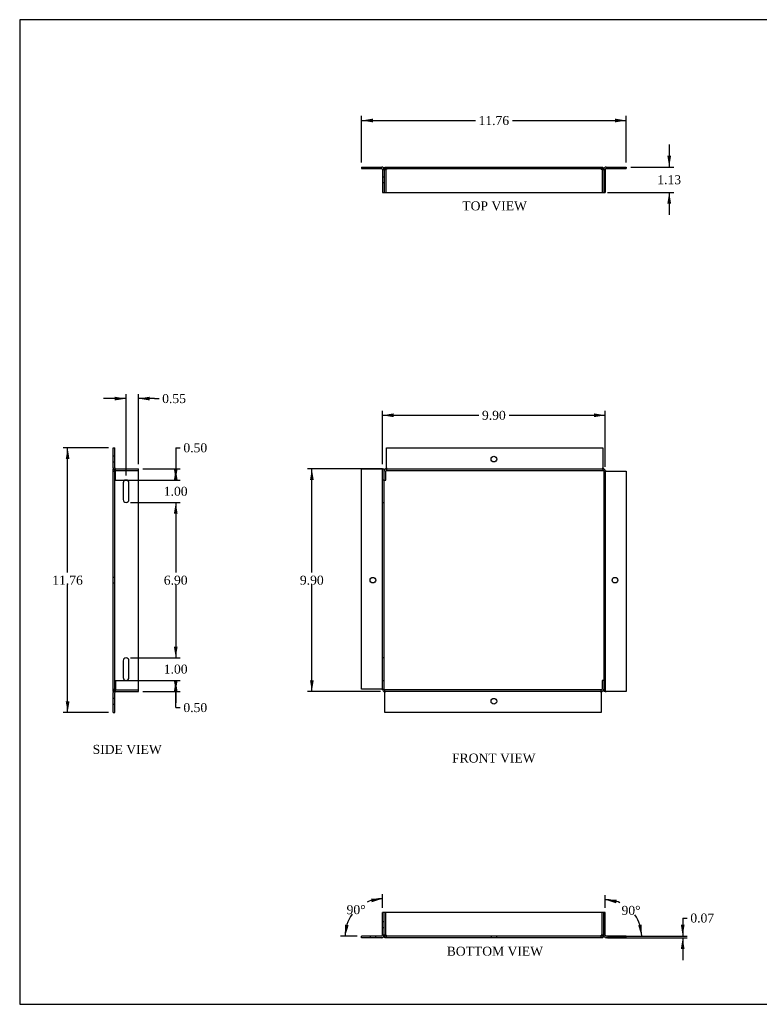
# Model space of a CAD drawing. Header units: inches. Extents: x 0.2 to 65.9, y -0.4 to 43.8.
# Tile 1 of 4: x 0.2 to 33, y 0.1 to 43.8. Entities that reach past the tile are written whole.
import ezdxf
from ezdxf.enums import TextEntityAlignment as Align
from ezdxf.lldxf.tags import DXFTag

# ---------------------------------------------------------------- set-up
doc = ezdxf.new("R2010")
doc.units = ezdxf.units.IN
doc.header["$MEASUREMENT"] = 0
doc.layers.add('COM55557-5', color=7, linetype='Continuous')
doc.layers.add('Default', color=7, linetype='Continuous')
doc.styles.add('SEACAD_Times_New_Roman', font='times.ttf')
tags = doc.linetypes.add('HIDDEN2', pattern=[0.1875, 0.125, -0.0625]).pattern_tags.tags
tags[6:7] = [DXFTag(74, 4), DXFTag(75, 0), DXFTag(340, '0'), DXFTag(46, 0.0), DXFTag(50, 0.0), DXFTag(44, 0.0), DXFTag(45, 0.0)]
tags[4:5] = [DXFTag(74, 4), DXFTag(75, 0), DXFTag(340, '0'), DXFTag(46, 0.0), DXFTag(50, 0.0), DXFTag(44, 0.0), DXFTag(45, 0.0)]
doc.dimstyles.new('HAMMOND_(STH_-_66x44)', dxfattribs={"dimtxt": 0.4, "dimasz": 0.5, "dimexe": 0.2, "dimexo": 0.2, "dimgap": 0.1, "dimtad": 0, "dimtih": 1, "dimtoh": 1, "dimzin": 0, "dimdsep": 46, "dimtxsty": 'SEACAD_Times_New_Roman', "dimblk1": '_SE_FILLED', "dimblk2": '_SE_FILLED', "dimsah": 1, "dimcen": 0.2, "dimadec": 0, "dimazin": 0, "dimtfac": 0.8, "dimtofl": 0, "dimtmove": 1, "dimatfit": 3, "dimfxl": 1, "dimtolj": 1, "dimtzin": 0, "dimarcsym": 0})

# ---------------------------------------------------------------- blocks, each defined once
blk = doc.blocks.new('SE')
at = {"layer": 'COM55557-5', "color": 7, "linetype": 'Continuous'}
for p, q in [((16.467, 23.926), (16.467, 24.818)), ((16.467, 24.818), (26.079, 24.818)), ((26.079, 24.818), (26.079, 23.926)), ((15.359, 23.89), (16.251, 23.89)), ((15.359, 14.098), (15.359, 23.89)), ((16.287, 23.89), (16.251, 23.89)), ((16.287, 14.098), (16.287, 23.89)), ((16.287, 23.89), (16.359, 23.89)), ((16.359, 14.098), (16.359, 23.89)), ((16.359, 23.39), (16.359, 23.782)), ((16.431, 23.39), (16.431, 23.782)), ((16.467, 23.926), (16.467, 23.89)), ((16.467, 23.89), (26.079, 23.89)), ((16.467, 23.818), (26.079, 23.818)), ((26.079, 23.89), (26.079, 23.926)), ((26.115, 23.782), (26.115, 13.99)), ((26.187, 23.782), (26.187, 13.99)), ((26.223, 23.782), (26.187, 23.782)), ((26.223, 23.782), (27.115, 23.782)), ((27.115, 23.782), (27.115, 13.99)), ((16.359, 23.39), (16.431, 23.39)), ((26.043, 14.49), (26.043, 14.098)), ((26.115, 14.49), (26.043, 14.49)), ((26.115, 14.49), (26.115, 14.098)), ((16.251, 14.098), (15.359, 14.098)), ((16.251, 14.098), (16.287, 14.098)), ((26.007, 14.062), (16.395, 14.062)), ((26.007, 13.99), (16.395, 13.99)), ((16.395, 13.99), (16.395, 13.954)), ((16.395, 13.062), (16.395, 13.954)), ((26.007, 13.954), (26.007, 13.99)), ((26.007, 13.954), (26.007, 13.062)), ((26.187, 13.99), (26.115, 13.99)), ((26.187, 13.99), (26.223, 13.99)), ((27.115, 13.99), (26.223, 13.99)), ((26.007, 13.062), (16.395, 13.062))]:
    blk.add_line(p, q, dxfattribs=at)
at = {"layer": 'COM55557-5', "color": 7, "linetype": 'HIDDEN2'}
for p, q in [((16.467, 23.89), (16.467, 23.818)), ((26.079, 23.89), (26.079, 23.818)), ((26.187, 23.782), (26.115, 23.782)), ((16.359, 23.39), (16.287, 23.39)), ((26.187, 23.39), (26.115, 23.39)), ((16.287, 22.39), (16.359, 22.39)), ((26.115, 22.39), (26.187, 22.39)), ((16.359, 15.49), (16.287, 15.49)), ((26.187, 15.49), (26.115, 15.49)), ((16.287, 14.49), (16.359, 14.49)), ((26.115, 14.49), (26.187, 14.49)), ((16.287, 14.098), (16.359, 14.098)), ((16.395, 13.99), (16.395, 14.062)), ((26.007, 13.99), (26.007, 14.062))]:
    blk.add_line(p, q, dxfattribs=at)
at = {"layer": 'COM55557-5', "color": 7, "linetype": 'Continuous'}
for centre in [(21.237, 24.318), (15.859, 18.94), (26.615, 18.94), (21.237, 13.562)]:
    blk.add_circle(centre, 0.125, dxfattribs=at)
for centre, radius, start, end in [((16.467, 23.782), 0.108, 90, 180), ((16.467, 23.782), 0.036, 90, 180), ((26.079, 23.782), 0.108, 0, 90), ((26.079, 23.782), 0.036, 0, 90), ((16.395, 14.098), 0.108, 180, 270), ((16.395, 14.098), 0.036, 180, 270), ((26.007, 14.098), 0.036, 270, 0), ((26.007, 14.098), 0.108, 270, 0)]:
    blk.add_arc(centre, radius, start, end, dxfattribs=at)
blk = doc.blocks.new('SE1')
at = {"layer": 'COM55557-5', "color": 7, "linetype": 'Continuous'}
for p, q in [((15.359, 37.293), (15.359, 37.221)), ((15.359, 37.293), (16.251, 37.293)), ((15.359, 37.221), (16.251, 37.221)), ((16.287, 37.185), (16.287, 36.168)), ((16.359, 37.185), (16.359, 36.168)), ((16.359, 37.185), (16.467, 37.185)), ((16.395, 37.185), (16.395, 37.293)), ((16.395, 37.293), (16.467, 37.293)), ((16.467, 37.293), (26.079, 37.293)), ((16.467, 37.293), (16.467, 37.221)), ((16.467, 37.221), (26.079, 37.221)), ((16.467, 37.221), (16.467, 37.185)), ((26.079, 37.293), (26.079, 37.221)), ((26.079, 37.185), (26.079, 37.221)), ((26.079, 37.185), (26.187, 37.185)), ((26.187, 37.185), (26.187, 36.168)), ((26.223, 37.293), (27.115, 37.293)), ((26.223, 37.221), (27.115, 37.221)), ((27.115, 37.293), (27.115, 37.221)), ((16.287, 36.168), (16.359, 36.168)), ((16.359, 36.168), (16.467, 36.168)), ((16.467, 36.168), (26.079, 36.168)), ((26.079, 36.168), (26.187, 36.168))]:
    blk.add_line(p, q, dxfattribs=at)
at = {"layer": 'COM55557-5', "color": 7, "linetype": 'HIDDEN2'}
for p, q in [((15.734, 37.293), (15.734, 37.221)), ((15.984, 37.221), (15.984, 37.293)), ((16.287, 37.185), (16.359, 37.185)), ((16.395, 37.221), (16.467, 37.221)), ((16.431, 37.185), (16.431, 36.168)), ((21.112, 37.293), (21.112, 37.221)), ((21.112, 37.293), (21.112, 37.221)), ((21.362, 37.221), (21.362, 37.293)), ((21.362, 37.221), (21.362, 37.293)), ((26.007, 37.293), (26.007, 37.185)), ((26.043, 37.185), (26.007, 37.185)), ((26.043, 37.185), (26.043, 36.168)), ((26.079, 37.185), (26.043, 37.185)), ((26.115, 37.185), (26.115, 36.168)), ((26.49, 37.293), (26.49, 37.221)), ((26.74, 37.221), (26.74, 37.293)), ((16.359, 36.85), (16.287, 36.85)), ((26.115, 36.85), (26.187, 36.85)), ((16.359, 36.592), (16.287, 36.592)), ((26.115, 36.592), (26.187, 36.592))]:
    blk.add_line(p, q, dxfattribs=at)
at = {"layer": 'COM55557-5', "color": 7, "linetype": 'Continuous'}
for centre, radius, start, end in [((16.251, 37.185), 0.108, 0, 90), ((16.251, 37.185), 0.036, 0, 90), ((26.223, 37.185), 0.108, 90, 180), ((26.223, 37.185), 0.036, 90, 180)]:
    blk.add_arc(centre, radius, start, end, dxfattribs=at)
blk = doc.blocks.new('SE3')
at = {"layer": 'COM55557-5', "color": 7, "linetype": 'Continuous'}
for p, q in [((4.321, 23.926), (4.321, 24.818)), ((4.321, 24.818), (4.393, 24.818)), ((4.393, 23.926), (4.393, 24.818)), ((4.321, 23.89), (4.393, 23.89)), ((4.321, 14.098), (4.321, 23.89)), ((4.393, 14.098), (4.393, 23.89)), ((4.429, 23.89), (4.393, 23.89)), ((4.429, 23.89), (5.446, 23.89)), ((5.446, 14.098), (5.446, 23.89)), ((4.764, 23.261), (4.764, 22.519)), ((5.022, 22.519), (5.022, 23.261)), ((4.764, 15.361), (4.764, 14.619)), ((5.022, 14.619), (5.022, 15.361)), ((4.321, 14.098), (4.393, 14.098)), ((4.321, 13.99), (4.321, 14.098)), ((4.393, 14.098), (4.429, 14.098)), ((4.429, 13.99), (4.429, 14.098)), ((5.446, 13.99), (5.446, 14.098)), ((4.328, 13.99), (4.321, 13.99)), ((4.321, 13.062), (4.321, 13.954)), ((4.393, 13.062), (4.393, 13.954)), ((4.429, 13.99), (5.446, 13.99)), ((4.321, 13.062), (4.393, 13.062))]:
    blk.add_line(p, q, dxfattribs=at)
at = {"layer": 'COM55557-5', "color": 7, "linetype": 'HIDDEN2'}
for p, q in [((4.393, 24.443), (4.321, 24.443)), ((4.321, 24.193), (4.393, 24.193)), ((4.321, 23.782), (4.429, 23.782)), ((4.429, 23.782), (4.429, 23.89)), ((4.429, 23.818), (5.446, 23.818)), ((4.429, 23.39), (4.429, 23.782)), ((4.429, 23.39), (5.446, 23.39)), ((4.393, 19.065), (4.321, 19.065)), ((4.321, 18.815), (4.393, 18.815)), ((4.429, 14.49), (4.429, 14.098)), ((4.429, 14.49), (5.446, 14.49)), ((4.393, 13.99), (4.393, 14.098)), ((4.429, 14.062), (5.446, 14.062)), ((4.393, 13.687), (4.321, 13.687)), ((4.429, 13.99), (4.328, 13.99)), ((4.321, 13.437), (4.393, 13.437))]:
    blk.add_line(p, q, dxfattribs=at)
at = {"layer": 'COM55557-5', "color": 7, "linetype": 'Continuous'}
for centre, radius, start, end in [((4.429, 23.926), 0.108, 180, 199.4712), ((4.429, 23.926), 0.036, 180, 270), ((4.893, 23.261), 0.129, 0, 180), ((4.893, 22.519), 0.129, 180, 360), ((4.893, 15.361), 0.129, 0, 180), ((4.893, 14.619), 0.129, 180, 0), ((4.429, 13.954), 0.108, 90, 180), ((4.429, 13.954), 0.036, 90, 180)]:
    blk.add_arc(centre, radius, start, end, dxfattribs=at)
at = {"layer": 'COM55557-5', "color": 7, "linetype": 'HIDDEN2'}
blk.add_arc((4.429, 23.926), 0.108, 199.4712, 270, dxfattribs=at)
blk = doc.blocks.new('SE4')
at = {"layer": 'COM55557-5', "color": 7, "linetype": 'Continuous'}
for p, q in [((16.395, 4.183), (16.287, 4.183)), ((16.287, 3.166), (16.287, 4.183)), ((26.007, 4.183), (16.395, 4.183)), ((26.115, 4.183), (26.007, 4.183)), ((26.115, 3.166), (26.115, 4.183)), ((26.187, 4.183), (26.115, 4.183)), ((26.187, 3.166), (26.187, 4.183)), ((16.251, 3.13), (15.359, 3.13)), ((15.359, 3.058), (15.359, 3.13)), ((16.395, 3.166), (16.287, 3.166)), ((16.395, 3.166), (16.395, 3.13)), ((16.395, 3.058), (16.395, 3.13)), ((26.007, 3.13), (16.395, 3.13)), ((26.115, 3.166), (26.007, 3.166)), ((26.007, 3.13), (26.007, 3.166)), ((26.007, 3.058), (26.007, 3.13)), ((26.079, 3.166), (26.079, 3.058)), ((27.115, 3.13), (26.223, 3.13)), ((27.115, 3.058), (27.115, 3.13)), ((16.251, 3.058), (15.359, 3.058)), ((26.007, 3.058), (16.395, 3.058)), ((26.079, 3.058), (26.007, 3.058)), ((27.115, 3.058), (26.223, 3.058))]:
    blk.add_line(p, q, dxfattribs=at)
at = {"layer": 'COM55557-5', "color": 7, "linetype": 'HIDDEN2'}
for p, q in [((16.359, 3.166), (16.359, 4.183)), ((16.431, 3.166), (16.431, 4.183)), ((26.043, 3.166), (26.043, 4.183)), ((16.359, 3.759), (16.287, 3.759)), ((16.359, 3.501), (16.287, 3.501)), ((26.115, 3.759), (26.187, 3.759)), ((26.115, 3.501), (26.187, 3.501)), ((15.734, 3.13), (15.734, 3.058)), ((15.984, 3.058), (15.984, 3.13)), ((16.395, 3.166), (16.431, 3.166)), ((16.431, 3.166), (16.467, 3.166)), ((16.467, 3.058), (16.467, 3.166)), ((21.112, 3.13), (21.112, 3.058)), ((21.112, 3.13), (21.112, 3.058)), ((21.362, 3.058), (21.362, 3.13)), ((21.362, 3.058), (21.362, 3.13)), ((26.079, 3.13), (26.007, 3.13)), ((26.187, 3.166), (26.115, 3.166)), ((26.49, 3.13), (26.49, 3.058)), ((26.74, 3.058), (26.74, 3.13))]:
    blk.add_line(p, q, dxfattribs=at)
at = {"layer": 'COM55557-5', "color": 7, "linetype": 'Continuous'}
for centre, radius, start, end in [((16.251, 3.166), 0.108, 270, 0), ((16.251, 3.166), 0.036, 270, 0), ((26.223, 3.166), 0.108, 180, 270), ((26.223, 3.166), 0.036, 180, 270)]:
    blk.add_arc(centre, radius, start, end, dxfattribs=at)
blk = doc.blocks.new('DMBLK6307')
at = {"layer": 'Default', "linetype": 'Continuous', "transparency": 16777216}
for points in [[(29.708, 3.63), (29.542, 3.63), (29.625, 3.13)], [(29.708, 2.558), (29.625, 3.058), (29.542, 2.558)]]:
    blk.add_hatch(color=7, dxfattribs=at).paths.add_polyline_path(points)
at = {"layer": 'Default', "color": 7, "linetype": 'Continuous', "transparency": 16777216}
for p, q in [((29.625, 3.932), (29.825, 3.932)), ((29.625, 3.932), (29.625, 3.13)), ((26.279, 3.13), (29.825, 3.13)), ((26.279, 3.058), (29.825, 3.058)), ((29.625, 3.058), (29.625, 2.058))]:
    blk.add_line(p, q, dxfattribs=at)
at = {"layer": 'Default', "color": 7, "linetype": 'Continuous', "transparency": 16777216, "style": 'SEACAD_Times_New_Roman'}
blk.add_text('0.07', height=0.4, dxfattribs=at).set_placement((29.965, 4.132), align=Align.TOP_LEFT)
blk = doc.blocks.new('_SE_FILLED')
at = {"color": 0}
blk.add_line((0, 0), (-1, 0), dxfattribs=at)
blk.add_solid([(0, 0), (-1, -0.1665), (-1, 0.1665), (0, 0)], dxfattribs=at)
blk = doc.blocks.new('DMBLK6310')
at = {"layer": 'Default', "linetype": 'Continuous', "transparency": 16777216}
for points in [[(13.066, 23.39), (13.232, 23.39), (13.149, 23.89)], [(13.066, 14.49), (13.149, 13.99), (13.232, 14.49)]]:
    blk.add_hatch(color=7, dxfattribs=at).paths.add_polyline_path(points)
at = {"layer": 'Default', "color": 7, "linetype": 'Continuous', "transparency": 16777216}
for p, q in [((16.267, 23.89), (12.949, 23.89)), ((13.149, 19.28), (13.149, 23.89)), ((13.149, 13.99), (13.149, 18.74)), ((16.195, 13.99), (12.949, 13.99))]:
    blk.add_line(p, q, dxfattribs=at)
at = {"layer": 'Default', "color": 7, "linetype": 'Continuous', "transparency": 16777216, "style": 'SEACAD_Times_New_Roman'}
blk.add_text('9.90', height=0.4, dxfattribs=at).set_placement((12.618, 19.14), align=Align.TOP_LEFT)
blk = doc.blocks.new('DMBLK6311')
at = {"layer": 'Default', "linetype": 'Continuous', "transparency": 16777216}
for points in [[(16.787, 26.349), (16.287, 26.265), (16.787, 26.182)], [(25.687, 26.349), (25.687, 26.182), (26.187, 26.265)]]:
    blk.add_hatch(color=7, dxfattribs=at).paths.add_polyline_path(points)
at = {"layer": 'Default', "color": 7, "linetype": 'Continuous', "transparency": 16777216}
for p, q in [((16.287, 24.09), (16.287, 26.465)), ((16.287, 26.265), (20.566, 26.265)), ((21.908, 26.265), (26.187, 26.265)), ((26.187, 23.982), (26.187, 26.465))]:
    blk.add_line(p, q, dxfattribs=at)
at = {"layer": 'Default', "color": 7, "linetype": 'Continuous', "transparency": 16777216, "style": 'SEACAD_Times_New_Roman'}
blk.add_text('9.90', height=0.4, dxfattribs=at).set_placement((20.706, 26.465), align=Align.TOP_LEFT)
blk = doc.blocks.new('DMBLK6312')
at = {"layer": 'Default', "linetype": 'Continuous', "transparency": 16777216}
for points in [[(2.214, 24.318), (2.381, 24.318), (2.298, 24.818)], [(2.214, 13.562), (2.298, 13.062), (2.381, 13.562)]]:
    blk.add_hatch(color=7, dxfattribs=at).paths.add_polyline_path(points)
at = {"layer": 'Default', "color": 7, "linetype": 'Continuous', "transparency": 16777216}
for p, q in [((4.121, 24.818), (2.098, 24.818)), ((2.298, 19.28), (2.298, 24.818)), ((2.298, 13.062), (2.298, 18.74)), ((4.121, 13.062), (2.098, 13.062))]:
    blk.add_line(p, q, dxfattribs=at)
at = {"layer": 'Default', "color": 7, "linetype": 'Continuous', "transparency": 16777216, "style": 'SEACAD_Times_New_Roman'}
blk.add_text('11.76', height=0.4, dxfattribs=at).set_placement((1.615, 19.14), align=Align.TOP_LEFT)
blk = doc.blocks.new('DMBLK6313')
at = {"layer": 'Default', "linetype": 'Continuous', "transparency": 16777216}
for points in [[(15.859, 39.444), (15.359, 39.361), (15.859, 39.277)], [(26.615, 39.444), (26.615, 39.277), (27.115, 39.361)]]:
    blk.add_hatch(color=7, dxfattribs=at).paths.add_polyline_path(points)
at = {"layer": 'Default', "color": 7, "linetype": 'Continuous', "transparency": 16777216}
for p, q in [((15.359, 37.493), (15.359, 39.561)), ((27.115, 37.493), (27.115, 39.561)), ((15.359, 39.361), (20.414, 39.361)), ((22.059, 39.361), (27.115, 39.361))]:
    blk.add_line(p, q, dxfattribs=at)
at = {"layer": 'Default', "color": 7, "linetype": 'Continuous', "transparency": 16777216, "style": 'SEACAD_Times_New_Roman'}
blk.add_text('11.76', height=0.4, dxfattribs=at).set_placement((20.554, 39.561), align=Align.TOP_LEFT)
blk = doc.blocks.new('DMBLK6321')
at = {"layer": 'Default', "linetype": 'Continuous', "transparency": 16777216}
for points in [[(7.185, 23.39), (7.102, 23.89), (7.018, 23.39)], [(7.185, 23.89), (7.018, 23.89), (7.102, 23.39)]]:
    blk.add_hatch(color=7, dxfattribs=at).paths.add_polyline_path(points)
at = {"layer": 'Default', "color": 7, "linetype": 'Continuous', "transparency": 16777216}
for p, q in [((7.102, 24.822), (7.302, 24.822)), ((7.102, 24.822), (7.102, 23.39)), ((5.646, 23.89), (7.302, 23.89)), ((5.093, 23.39), (7.302, 23.39))]:
    blk.add_line(p, q, dxfattribs=at)
at = {"layer": 'Default', "color": 7, "linetype": 'Continuous', "transparency": 16777216, "style": 'SEACAD_Times_New_Roman'}
blk.add_text('0.50', height=0.4, dxfattribs=at).set_placement((7.442, 25.022), align=Align.TOP_LEFT)
blk = doc.blocks.new('DMBLK6322')
at = {"layer": 'Default', "linetype": 'Continuous', "transparency": 16777216}
for points in [[(7.185, 23.89), (7.018, 23.89), (7.102, 23.39)], [(7.185, 21.89), (7.102, 22.39), (7.018, 21.89)]]:
    blk.add_hatch(color=7, dxfattribs=at).paths.add_polyline_path(points)
at = {"layer": 'Default', "color": 7, "linetype": 'Continuous', "transparency": 16777216}
for p, q in [((7.102, 24.39), (7.102, 23.39)), ((5.093, 23.39), (7.302, 23.39)), ((5.093, 22.39), (7.302, 22.39)), ((7.102, 22.39), (7.102, 21.39))]:
    blk.add_line(p, q, dxfattribs=at)
at = {"layer": 'Default', "color": 7, "linetype": 'Continuous', "transparency": 16777216, "style": 'SEACAD_Times_New_Roman'}
blk.add_text('1.00', height=0.4, dxfattribs=at).set_placement((6.571, 23.09), align=Align.TOP_LEFT)
blk = doc.blocks.new('DMBLK6323')
at = {"layer": 'Default', "linetype": 'Continuous', "transparency": 16777216}
for points in [[(7.185, 21.89), (7.102, 22.39), (7.018, 21.89)], [(7.185, 15.99), (7.018, 15.99), (7.102, 15.49)]]:
    blk.add_hatch(color=7, dxfattribs=at).paths.add_polyline_path(points)
at = {"layer": 'Default', "color": 7, "linetype": 'Continuous', "transparency": 16777216}
for p, q in [((5.093, 22.39), (7.302, 22.39)), ((7.102, 22.39), (7.102, 19.28)), ((7.102, 18.74), (7.102, 15.49)), ((5.093, 15.49), (7.302, 15.49))]:
    blk.add_line(p, q, dxfattribs=at)
at = {"layer": 'Default', "color": 7, "linetype": 'Continuous', "transparency": 16777216, "style": 'SEACAD_Times_New_Roman'}
blk.add_text('6.90', height=0.4, dxfattribs=at).set_placement((6.571, 19.14), align=Align.TOP_LEFT)
blk = doc.blocks.new('DMBLK6324')
at = {"layer": 'Default', "linetype": 'Continuous', "transparency": 16777216}
for points in [[(7.185, 15.99), (7.018, 15.99), (7.102, 15.49)], [(7.185, 13.99), (7.102, 14.49), (7.018, 13.99)]]:
    blk.add_hatch(color=7, dxfattribs=at).paths.add_polyline_path(points)
at = {"layer": 'Default', "color": 7, "linetype": 'Continuous', "transparency": 16777216}
for p, q in [((7.102, 16.49), (7.102, 15.49)), ((5.093, 15.49), (7.302, 15.49)), ((5.093, 14.49), (7.302, 14.49)), ((7.102, 14.49), (7.102, 13.49))]:
    blk.add_line(p, q, dxfattribs=at)
at = {"layer": 'Default', "color": 7, "linetype": 'Continuous', "transparency": 16777216, "style": 'SEACAD_Times_New_Roman'}
blk.add_text('1.00', height=0.4, dxfattribs=at).set_placement((6.571, 15.19), align=Align.TOP_LEFT)
blk = doc.blocks.new('DMBLK6325')
at = {"layer": 'Default', "linetype": 'Continuous', "transparency": 16777216}
for points in [[(7.185, 14.49), (7.018, 14.49), (7.102, 13.99)], [(7.185, 13.99), (7.102, 14.49), (7.018, 13.99)]]:
    blk.add_hatch(color=7, dxfattribs=at).paths.add_polyline_path(points)
at = {"layer": 'Default', "color": 7, "linetype": 'Continuous', "transparency": 16777216}
for p, q in [((5.093, 14.49), (7.302, 14.49)), ((7.102, 13.28), (7.102, 14.49)), ((5.646, 13.99), (7.302, 13.99)), ((7.102, 13.28), (7.302, 13.28))]:
    blk.add_line(p, q, dxfattribs=at)
at = {"layer": 'Default', "color": 7, "linetype": 'Continuous', "transparency": 16777216, "style": 'SEACAD_Times_New_Roman'}
blk.add_text('0.50', height=0.4, dxfattribs=at).set_placement((7.442, 13.48), align=Align.TOP_LEFT)
blk = doc.blocks.new('DMBLK6326')
at = {"layer": 'Default', "linetype": 'Continuous', "transparency": 16777216}
for points in [[(4.393, 27.09), (4.393, 26.924), (4.893, 27.007)], [(5.946, 27.09), (5.446, 27.007), (5.946, 26.924)]]:
    blk.add_hatch(color=7, dxfattribs=at).paths.add_polyline_path(points)
at = {"layer": 'Default', "color": 7, "linetype": 'Continuous', "transparency": 16777216}
for p, q in [((4.893, 23.59), (4.893, 27.207)), ((5.446, 24.09), (5.446, 27.207)), ((4.893, 27.007), (3.893, 27.007)), ((6.159, 27.007), (5.446, 27.007)), ((6.159, 27.007), (6.359, 27.007))]:
    blk.add_line(p, q, dxfattribs=at)
at = {"layer": 'Default', "color": 7, "linetype": 'Continuous', "transparency": 16777216, "style": 'SEACAD_Times_New_Roman'}
blk.add_text('0.55', height=0.4, dxfattribs=at).set_placement((6.499, 27.207), align=Align.TOP_LEFT)
blk = doc.blocks.new('DMBLK6330')
at = {"layer": 'Default', "linetype": 'Continuous', "transparency": 16777216}
for points in [[(15.805, 4.631), (16.287, 4.788), (15.78, 4.796)], [(14.621, 3.636), (14.628, 3.13), (14.785, 3.611)]]:
    blk.add_hatch(color=7, dxfattribs=at).paths.add_polyline_path(points)
at = {"layer": 'Default', "color": 7, "linetype": 'Continuous', "transparency": 16777216}
for p, q in [((16.287, 4.383), (16.287, 4.988)), ((15.159, 3.13), (14.428, 3.13))]:
    blk.add_line(p, q, dxfattribs=at)
for start, end in [(90, 114.2068), (144.0882, 180)]:
    blk.add_arc((16.287, 3.13), 1.659, start, end, dxfattribs=at)
at = {"layer": 'Default', "color": 7, "linetype": 'Continuous', "transparency": 16777216, "style": 'SEACAD_Times_New_Roman'}
blk.add_text('90°', height=0.4, dxfattribs=at).set_placement((14.692, 4.503), align=Align.TOP_LEFT)
blk = doc.blocks.new('DMBLK6331')
at = {"layer": 'Default', "linetype": 'Continuous', "transparency": 16777216}
for points in [[(26.694, 4.751), (26.187, 4.745), (26.668, 4.586)], [(27.643, 3.611), (27.802, 3.13), (27.808, 3.637)]]:
    blk.add_hatch(color=7, dxfattribs=at).paths.add_polyline_path(points)
at = {"layer": 'Default', "color": 7, "linetype": 'Continuous', "transparency": 16777216}
for p, q in [((26.187, 4.383), (26.187, 4.945)), ((27.315, 3.13), (28.002, 3.13))]:
    blk.add_line(p, q, dxfattribs=at)
for start, end in [(66.5714, 90), (0, 35.6839)]:
    blk.add_arc((26.187, 3.13), 1.616, start, end, dxfattribs=at)
at = {"layer": 'Default', "color": 7, "linetype": 'Continuous', "transparency": 16777216, "style": 'SEACAD_Times_New_Roman'}
blk.add_text('90°', height=0.4, dxfattribs=at).set_placement((26.907, 4.472), align=Align.TOP_LEFT)
blk = doc.blocks.new('DMBLK6332')
at = {"layer": 'Default', "linetype": 'Continuous', "transparency": 16777216}
for points in [[(29.11, 37.793), (28.943, 37.793), (29.027, 37.293)], [(29.11, 35.668), (29.027, 36.168), (28.943, 35.668)]]:
    blk.add_hatch(color=7, dxfattribs=at).paths.add_polyline_path(points)
at = {"layer": 'Default', "color": 7, "linetype": 'Continuous', "transparency": 16777216}
for p, q in [((29.027, 38.293), (29.027, 37.293)), ((27.315, 37.293), (29.227, 37.293)), ((26.279, 36.168), (29.227, 36.168)), ((29.027, 36.168), (29.027, 35.168))]:
    blk.add_line(p, q, dxfattribs=at)
at = {"layer": 'Default', "color": 7, "linetype": 'Continuous', "transparency": 16777216, "style": 'SEACAD_Times_New_Roman'}
blk.add_text('1.13', height=0.4, dxfattribs=at).set_placement((28.496, 36.931), align=Align.TOP_LEFT)
blk = doc.blocks.new('BORDER')
at = {"layer": 'Default', "color": 7, "linetype": 'Continuous'}
for p, q in [((0, 27.86), (-41.86, 27.86)), ((-41.86, 27.86), (-41.86, 0)), ((-41.86, 0), (0, 0))]:
    blk.add_line(p, q, dxfattribs=at)

msp = doc.modelspace()

# ---------------------------------------------------------------- block references
at = {"layer": 'Default', "color": 7, "xscale": 1.57, "yscale": 1.57, "zscale": 1.57}
msp.add_blockref('BORDER', (65.889, 0.099), dxfattribs=at)
at = {"layer": 'Default'}
for name in ['SE1', 'SE3', 'SE', 'SE4']:
    msp.add_blockref(name, (0, 0), dxfattribs=at)

# ---------------------------------------------------------------- texts
at = {"layer": 'Default', "color": 7, "linetype": 'Continuous', "style": 'SEACAD_Times_New_Roman'}
for s, p in [('TOP VIEW', (19.834, 35.768)), ('SIDE VIEW', (3.41, 11.624)), ('FRONT VIEW', (19.378, 11.238)), ('BOTTOM VIEW', (19.142, 2.658))]:
    msp.add_text(s, height=0.4, dxfattribs=at).set_placement(p, align=Align.TOP_LEFT)

# ---------------------------------------------------------------- dimensions: what is measured, and where the dimension line sits
at = {"layer": 'Default', "color": 7, "linetype": 'Continuous'}
for base, p1, p2, angle, picture, middle, dimtype in [((15.359, 39.361), (15.359, 37.293), (27.115, 37.293), 0, 'DMBLK6313', (21.237, 39.361), 161), ((29.02650728, 36.168144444), (27.114800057, 37.293144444), (26.078800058, 36.168144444), 90, 'DMBLK6332', (29.02650728, 36.730644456), 160), ((2.298, 24.818), (4.393, 13.062), (4.321, 24.818), 90, 'DMBLK6312', (2.298, 18.94), 160), ((7.102, 23.39), (4.893, 23.39), (4.893, 22.39), 270, 'DMBLK6322', (7.102, 22.89), 161), ((13.149, 23.89), (16.395, 13.99), (16.467, 23.89), 90, 'DMBLK6310', (13.149, 18.94), 160), ((7.102, 22.39), (4.893, 22.39), (4.893, 15.49), 270, 'DMBLK6323', (7.102, 18.94), 161), ((7.102, 15.49), (4.893, 15.49), (4.893, 14.49), 270, 'DMBLK6324', (7.102, 14.99), 161)]:
    dim = msp.add_linear_dim(base=base, p1=p1, p2=p2, angle=angle, text='\\A1;<>', dimstyle='HAMMOND_(STH_-_66x44)', override={"dimtmove": 0}, dxfattribs=at)
    dim.commit()
    dim.dimension.update_dxf_attribs({"geometry": picture, "text_midpoint": middle, "dimtype": dimtype})
dim = msp.add_linear_dim(base=(4.893, 27.007), p1=(5.446, 23.89), p2=(4.893, 23.39), text='\\A1;<>', dimstyle='HAMMOND_(STH_-_66x44)', dxfattribs=at)
dim.commit()
dim.dimension.update_dxf_attribs({"geometry": 'DMBLK6326', "text_midpoint": (6.359, 27.007), "dimtype": 160})
dim = msp.add_linear_dim(base=(26.187, 26.265), p1=(16.287, 23.89), p2=(26.187, 23.782), text='\\A1;<>', dimstyle='HAMMOND_(STH_-_66x44)', override={"dimtmove": 0}, dxfattribs=at)
dim.commit()
dim.dimension.update_dxf_attribs({"geometry": 'DMBLK6311', "text_midpoint": (21.237, 26.265), "dimtype": 160})
for base, p1, p2, angle, picture, middle, dimtype in [((7.102, 23.39), (5.446, 23.89), (4.893, 23.39), 90, 'DMBLK6321', (7.302, 24.822), 160), ((7.102, 14.49), (5.446, 13.99), (4.893, 14.49), 90, 'DMBLK6325', (7.302, 13.28), 160), ((29.625, 3.13), (26.079, 3.13), (26.079, 3.058), 270, 'DMBLK6307', (29.825, 3.932), 161)]:
    dim = msp.add_linear_dim(base=base, p1=p1, p2=p2, angle=angle, text='\\A1;<>', dimstyle='HAMMOND_(STH_-_66x44)', dxfattribs=at)
    dim.commit()
    dim.dimension.update_dxf_attribs({"geometry": picture, "text_midpoint": middle, "dimtype": dimtype})
for base, line1, line2, picture, middle in [((15.114, 4.303), ((16.287, 3.13), (16.287, 4.183)), ((16.287, 3.13), (15.359, 3.13)), 'DMBLK6330', (15.114, 4.303)), ((27.329, 4.272), ((26.187, 3.13), (26.187, 4.183)), ((26.187, 3.13), (27.115, 3.13)), 'DMBLK6331', (27.329, 4.272))]:
    dim = msp.add_angular_dim_2l(base=base, line1=line1, line2=line2, text='\\A1;<>', dimstyle='HAMMOND_(STH_-_66x44)', override={"dimtmove": 0}, dxfattribs=at)
    dim.commit()
    dim.dimension.update_dxf_attribs({"geometry": picture, "text_midpoint": middle, "dimtype": 162})

doc.saveas('drawing.dxf')
